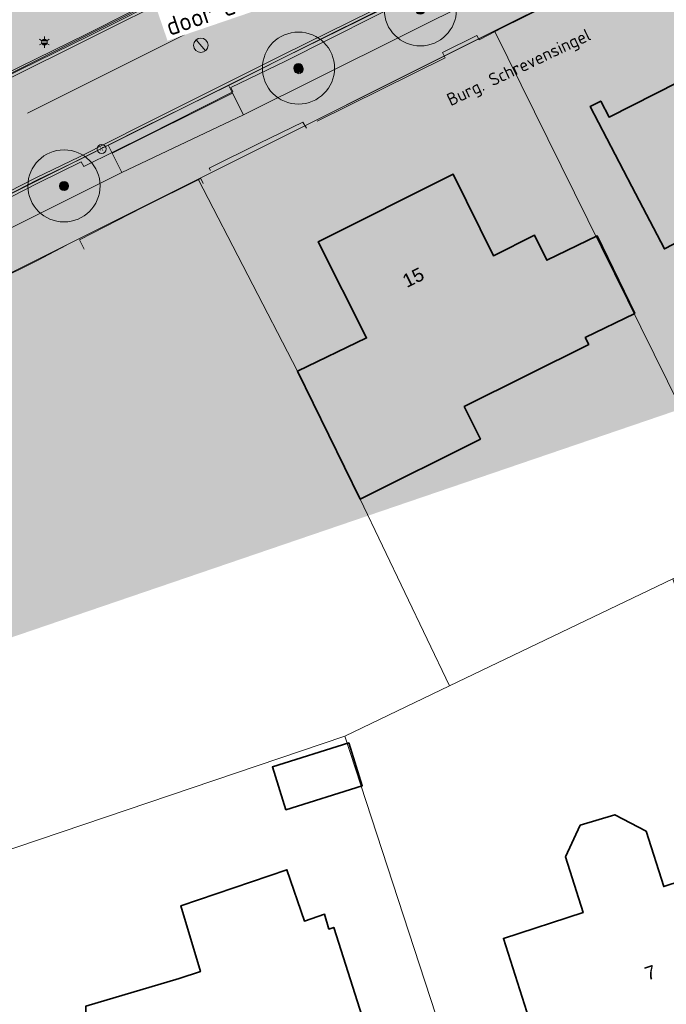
# Model space of a CAD drawing. Header units: metres. Extents: x 163543 to 168130, y 402678 to 405437.
# Tile 193 of 256: x 165241 to 165277, y 403707 to 403762. Entities that reach past the tile are written whole.
import ezdxf
from ezdxf.enums import TextEntityAlignment as Align

# ---------------------------------------------------------------- set-up
doc = ezdxf.new("R2010")
doc.units = ezdxf.units.M
doc.linetypes.add('X-CA190022.004-UO-ALM_Assen$0$AM-AS', pattern=[16, 10, -2, 2, -2])
doc.layers.get('0').update_dxf_attribs({"lineweight": 25})
for name, color, linetype, lineweight in [('X-CA190022.004-UO-ALM_Assen$0$N-WE-AM-AS_WEG-G', 10, 'X-CA190022.004-UO-ALM_Assen$0$AM-AS', 25), ('X-CA190022.004-UO-BGT_Ondergrond$0$GE_314_WGDRijbaanLokaleweg_Vlak_GEM', 253, 'Continuous', 9), ('X-CA190022.004-UO-BGT_Ondergrond$0$GE_317_WGDVoetpad_Vlak_GEM', 253, 'Continuous', 9), ('X-CA190022.004-UO-BGT_Ondergrond$0$GE_322_WGDInrit_Vlak_GEM', 253, 'Continuous', 9), ('X-CA190022.004-UO-BGT_Ondergrond$0$GE_367_OWGBerm_groenvoorziening_grasenk_GEM', 253, 'Continuous', 9), ('X-CA190022.004-UO-BGT_Ondergrond$0$GE_401_OTDErf_Vlak_GEM', 253, 'Continuous', 9), ('X-CA190022.004-UO-BGT_Ondergrond$0$GE_4502_GBKN_Huisnummer_Lijn_GEM', 7, 'Continuous', 9), ('X-CA190022.004-UO-BGT_Ondergrond$0$GE_601_PNDgrondvlakpand_Vlak_MV_GEM', 34, 'Continuous', 35), ('X-CA190022.004-UO-BGT_Ondergrond$0$GE_861_PALLichtmast_Punt_GEM', 253, 'Continuous', 9), ('X-CA190022.004-UO-DTM inmeting_v0.1$0$B-WE-GR-BOOM-S', 246, 'Continuous', 0), ('X-CA190022.004-UO-DTM inmeting_v0.1$0$B-WE-VH-KANTOPSLUITING_ACHTERKANTBAND-G', 246, 'Continuous', 0), ('X-CA190022.004-UO-DTM inmeting_v0.1$0$B-WE-VH-KANTOPSLUITING_VOORKANTBAND-G', 246, 'Continuous', 0), ('X-CA190022.004-UO-DTM inmeting_v0.1$0$B-WE-VH-VERHARDING_ASFALT-G', 246, 'Continuous', 0), ('X-CA190022.004-UO-DTM inmeting_v0.1$0$B-WE-VH-VERHARDING_KLINKERS-G', 246, 'Continuous', 0), ('X-CA190022.004-UO-DWM_Beplanting$0$B-WE-GR-BOOM-S AFKOMSTIG UIT BGT', 252, 'Continuous', 0), ('X-CA190022.004-UO-KAD_Percelen$0$B-WE-KG-GRENS_PERCEEL-GV', 150, 'Continuous', 9), ('X-CA190022.004-UO-TXT_Tekst 1op200$0$X-XX-AL-T35', 7, 'Continuous', 35), ('X-CA190022.004-UO-WHM_Putten en kolken combi_v0.1$0$KOLK BGT', 251, 'Continuous', 0), ('X-CA190022.004-UO-WHM_Putten en kolken combi_v0.1$0$PUTRAND ONDERLEGGER GEMEENTE', 251, 'Continuous', 15)]:
    doc.layers.add(name, color=color, linetype=linetype, lineweight=lineweight)
doc.layers.add('X-CA190022.004-UO-DWM_Beplanting$0$B-WE-GR-BOOM-S AFKOMSTIG UIT BOMENBESTAND GEMEENTE', color=252, linetype='Continuous')
doc.layers.add('X-CA190022.004-UO-DWM_Beplanting$0$N-GV-GR-GRAS-A-200', color=7, linetype='Continuous')
doc.layers.add('X-CA190022.004-UO-TXT_Tekst 1op200$0$X-XX-AL-VERWIJZING-V', color=253, linetype='Continuous', lineweight=0, transparency=0.4)
doc.styles.add('X-CA190022.004-UO-BGT_Ondergrond$0$BGT_NAR', font='arial.ttf', dxfattribs={"height": 1})
doc.styles.add('X-CA190022.004-UO-BGT_Ondergrond$0$NLCS-ISO', font='NLCS-ISO.ttf')
doc.styles.add('X-CA190022.004-UO-TXT_Tekst 1op200$0$NLCS-ISO-M200-T35', font='NLCS-ISO.ttf', dxfattribs={"height": 0.7})
doc.styles.add('X-CA190022.004-UO-WHM_Putten en kolken combi_v0.1$0$ISOCPEUR 9 PT', font='isocpeur.ttf', dxfattribs={"height": 2.4402})

# ---------------------------------------------------------------- blocks, each defined once
blk = doc.blocks.new('X-CA190022.004-UO-BGT_Ondergrond$0$N-SIE-WEG_LICHTMAST-SO')
h = blk.add_hatch(color=256)
h.paths.add_polyline_path([(1.16, 0.5, 0.658505), (-1.16, 0.5)])
h.paths.add_polyline_path([(-1.16, -0.5, 0.658505), (1.16, -0.5)])
at = {"flags": 128}
for points in [[(-2.19, 1.27), (-1.1, 0.63)], [(-1.16, 0.5), (1.16, 0.5)], [(0, 1.27), (0, 2.53)], [(1.1, 0.63), (2.19, 1.27)], [(-2.19, -1.27), (-1.1, -0.63)], [(-1.16, -0.5), (1.16, -0.5)], [(0, -1.27), (0, -2.53)], [(2.19, -1.27), (1.1, -0.63)]]:
    blk.add_lwpolyline(points, dxfattribs=at)
at = {"ltscale": 0.5}
blk.add_circle((0, 0), 1.27, dxfattribs=at)
at = {"style": 'X-CA190022.004-UO-BGT_Ondergrond$0$NLCS-ISO'}
blk.add_attdef('TYPE', text='', height=1.8, dxfattribs=at).set_placement((0, 2.53), align=Align.BOTTOM_CENTER)
blk = doc.blocks.new('X-CA190022.004-UO-BGT_Ondergrond$0$IMGEOLichtmastpaal')
at = {"xscale": 5, "yscale": 5, "zscale": 5}
blk.add_blockref('X-CA190022.004-UO-BGT_Ondergrond$0$N-SIE-WEG_LICHTMAST-SO', (0, 6.4), dxfattribs=at)
blk = doc.blocks.new('X-CA190022.004-UO-DTM inmeting_v0.1$0$boom')
h = blk.add_hatch()
h.set_pattern_fill('ANSI31', color=256, scale=0.13)
h.paths.add_polyline_path([(-1, 0, 1), (1, 0, 1)])
blk.add_circle((0, 0), 1)
blk = doc.blocks.new('X-CA190022.004-UO-DWM_Beplanting$0$SGR-BOOM_01-SO')
at = {"linetype": 'ByBlock', "lineweight": 18}
h = blk.add_hatch(color=0, dxfattribs=at)
h.dxf.hatch_style = 1
edge = h.paths.add_edge_path()
edge.add_arc((0, 0), 0.25, 0, 360)
at = {"color": 0, "linetype": 'ByBlock', "lineweight": 18}
for radius in [2, 0.25]:
    blk.add_circle((0, 0), radius, dxfattribs=at)
blk = doc.blocks.new('X-CA190022.004-UO-DWM_Beplanting$0$IMGEOBoom')
at = {"transparency": 33554457}
h = blk.add_hatch(color=256, dxfattribs=at)
h.dxf.hatch_style = 1
edge = h.paths.add_edge_path()
edge.add_arc((0, 0), 100, 0, 360)
edge = h.paths.add_edge_path(flags=17)
edge.add_arc((0, 0), 12.5, 0, 360)
h = blk.add_hatch()
h.set_pattern_fill('ANGLE', color=256)
h.set_pattern_definition([(0, (0, 0), (0, 6.985), [5.08, -1.905]), (90, (0, 0), (-6.985, 4e-16), [5.08, -1.905])])
edge = h.paths.add_edge_path(flags=17)
edge.add_arc((0, 0), 12.5, 0, 360)
at = {"layer": 'X-CA190022.004-UO-DWM_Beplanting$0$N-GV-GR-GRAS-A-200'}
h = blk.add_hatch(color=256, dxfattribs=at)
h.dxf.hatch_style = 1
edge = h.paths.add_edge_path(flags=17)
edge.add_arc((0, 0), 12.5, 0, 360)
at = {"xscale": 50, "yscale": 50, "zscale": 50}
blk.add_blockref('X-CA190022.004-UO-DWM_Beplanting$0$SGR-BOOM_01-SO', (0, 0), dxfattribs=at)
blk = doc.blocks.new('X-CA190022.004-UO-WHM_Putten en kolken combi_v0.1$0$IMGEOKolk')
blk.add_circle((0, 0), 0.25)
at = {"insert": (0, 0), "char_height": 0.244, "attachment_point": 5, "style": 'X-CA190022.004-UO-WHM_Putten en kolken combi_v0.1$0$ISOCPEUR 9 PT'}
blk.add_mtext_dynamic_manual_height_columns('K', width=0.25229, gutter_width=12.201, heights=[0], dxfattribs=at)
blk = doc.blocks.new('X-CA190022.004-UO-WHM_Putten en kolken combi_v0.1$0$B-SRI-PUT_BETON-SO')
at = {"flags": 128}
blk.add_lwpolyline([(-1.29, 1.53), (1.29, -1.53)], dxfattribs=at)
blk.add_circle((0, 0), 2)

msp = doc.modelspace()

# ---------------------------------------------------------------- hatches: boundary and pattern name
at = {"layer": 'X-CA190022.004-UO-TXT_Tekst 1op200$0$X-XX-AL-VERWIJZING-V'}
h = msp.add_hatch(color=256, dxfattribs=at)
h.dxf.hatch_style = 1
h.paths.add_polyline_path([(165302.209, 403758.452), (165298.044, 403756.354), (165275.564, 403800.976), (165285.905, 403806.186), (165285.128, 403808.459), (165201.445, 403779.876), (165209.977, 403755.179), (165220.83, 403721.042), (165305.15, 403749.843)])

# ---------------------------------------------------------------- linework, layer by layer
at = {"layer": 'X-CA190022.004-UO-ALM_Assen$0$N-WE-AM-AS_WEG-G', "linetype": 'X-CA190022.004-UO-ALM_Assen$0$AM-AS', "lineweight": 18, "flags": 128}
msp.add_lwpolyline([(163996.334, 403048.708), (164190.428, 403269.702, -0.042486), (164203.13, 403281.901, -0.059508), (164394.91, 403402.509, 0.004627), (164427.609, 403418.376, -0.157573), (164448.898, 403421.56, 0.154381), (164469.795, 403424.552), (164600.315, 403487.369, -0.209691), (164620.389, 403488.075, 0.209331), (164640.431, 403488.767), (164764.018, 403548.037, -0.149301), (164778.457, 403550.23, 0.1997), (164797.071, 403554.955), (164807.437, 403562.718, 0.087199), (164813.361, 403569.026, -0.136187), (164823.414, 403577.842), (165121.427, 403721.534), (165178.772, 403748.854, -0.027628), (165181.326, 403749.902), (165206.702, 403758.712, -0.228175), (165222.216, 403756.927, 0.262526), (165239.877, 403756.048), (165316.357, 403794.295, -0.002956), (165321.66, 403796.908), (165454.676, 403861.474, 0.23372), (165465.542, 403875.483), (165466.039, 403877.93, -0.138247), (165476.467, 403898.194), (165483.323, 403905.54), (165502.013, 403925.318, 0.002701), (165511.627, 403935.531), (165520.324, 403945.455), (165525.692, 403951.366), (165530.615, 403956.367, -0.067804), (165540.386, 403964.278), (165579.008, 403987.566, 0.233996), (165587.607, 404001.027, -0.257888), (165597.631, 404015.262), (165668.806, 404049.862, 0.124118), (165680.965, 404060.093), (165692.91, 404076.671, -0.330379), (165732.646, 404089.323, 0.184611), (165745.492, 404089.775), (165892.325, 404151.907, 0.025067), (165914.878, 404162.813, -0.010717), (165924.387, 404167.754), (166007.57, 404208.726, -0.019073), (166018.017, 404213.386, -0.104113), (166035.06, 404216.38), (166071.364, 404215.162, 0.120943), (166079.763, 404216.927), (166253.115, 404300.212, 0.13702), (166261.203, 404307.309, -0.137066), (166269.294, 404314.407), (166458.055, 404405.053, -0.054959), (166465.293, 404407.596), (166474.012, 404409.62, 0.055121), (166477.744, 404410.933), (166509.846, 404426.374, 0.067066), (166514.307, 404429.311, -0.067277), (166518.783, 404432.256), (166556.669, 404450.44, -0.017321), (166566.185, 404454.609, 0.016602), (166575.312, 404458.591), (166597.751, 404469.282, 0.132978), (166635.089, 404501.312, -0.040273), (166645.175, 404513.84), (166648.196, 404517.029, -0.072027), (166677.02, 404539.8), (166677.246, 404539.931, -0.089333), (166717.817, 404554.586), (166734.29, 404557.387, 0.162804), (166748.275, 404564.868, -0.09225), (166757.883, 404571.874), (166814.895, 404599.135, -0.032371), (166817.296, 404600.098), (166825.54, 404602.798, 0.083096), (166832.851, 404606.627, -0.051041), (166841.551, 404611.916), (166891.289, 404635.589, -0.108035), (166898.777, 404637.334), (166928.242, 404637.739, 0.209269), (166941.385, 404643.709, -0.026762), (166980.536, 404682.861, -0.026198), (167007.229, 404704.425, -0.019993), (167033.13, 404721.66), (167034.933, 404722.758, -0.028502), (167071.485, 404742.263), (167095.887, 404753.549, 0.061079), (167112.435, 404763.813, -0.01638), (167116.342, 404766.748), (167122.496, 404771.065, -0.093473), (167132.24, 404775.479), (167140.621, 404777.52, -0.056178), (167157.198, 404779.63), (167189.731, 404780.099, -0.091291), (167196.158, 404779.011), (167222.307, 404769.473, 0.203837), (167236.378, 404770.212, 0.017826), (167328.832, 404819.552), (167395.677, 404858.349, 0.031256), (167406.067, 404865.281), (167511.469, 404945.55)], format="xyb", dxfattribs=at)
at = {"layer": 'X-CA190022.004-UO-BGT_Ondergrond$0$GE_314_WGDRijbaanLokaleweg_Vlak_GEM', "flags": 128}
msp.add_lwpolyline([(165310.202, 403787.211), (165310.008, 403787.114), (165308.254, 403786.237), (165297.275, 403780.744), (165296.379, 403780.296), (165295.456, 403779.834), (165294.562, 403779.387), (165268.62, 403766.41), (165265.86, 403765.029), (165252.758, 403758.475), (165252.57, 403758.381), (165246.135, 403755.162), (165246.096, 403755.142), (165234.414, 403749.298), (165231.732, 403754.658), (165317.94, 403797.77), (165450.872, 403862.295)], dxfattribs=at)
at = {"layer": 'X-CA190022.004-UO-BGT_Ondergrond$0$GE_317_WGDVoetpad_Vlak_GEM', "flags": 128}
msp.add_lwpolyline([(165311.26, 403783.38), (165232.28, 403743.86), (165231.613, 403742.426), (165230.174, 403745.282), (165230.407, 403745.399), (165246.853, 403753.629), (165253.583, 403756.826), (165266.686, 403763.376), (165269.392, 403764.902), (165284.767, 403772.478), (165295.378, 403777.758), (165297.216, 403778.68), (165296.379, 403780.296), (165297.275, 403780.744), (165298.095, 403779.125), (165308.944, 403784.612), (165310.791, 403785.546), (165310.008, 403787.114), (165310.202, 403787.211)], dxfattribs=at)
at = {"layer": 'X-CA190022.004-UO-BGT_Ondergrond$0$GE_322_WGDInrit_Vlak_GEM', "flags": 128}
for points in [[(165252.982, 403758.028), (165246.313, 403754.708), (165246.096, 403755.142), (165246.135, 403755.162), (165252.57, 403758.381), (165252.758, 403758.475), (165252.982, 403758.028)], [(165253.583, 403756.826), (165246.853, 403753.629), (165246.313, 403754.708), (165252.982, 403758.028), (165253.583, 403756.826)]]:
    msp.add_lwpolyline(points, dxfattribs=at)
at = {"layer": 'X-CA190022.004-UO-BGT_Ondergrond$0$GE_367_OWGBerm_groenvoorziening_grasenk_GEM', "flags": 128}
for points in [[(165458.165, 403865.835), (165453.492, 403863.567), (165450.872, 403862.295), (165317.94, 403797.77), (165231.732, 403754.658), (165230.844, 403754.214), (165229.928, 403753.755), (165229.746, 403753.668)], [(165266.686, 403763.376), (165253.583, 403756.826), (165252.982, 403758.028), (165252.758, 403758.475), (165265.86, 403765.029), (165266.084, 403764.582), (165266.686, 403763.376)], [(165246.853, 403753.629), (165230.407, 403745.399), (165230.174, 403745.282), (165229.416, 403746.798), (165229.816, 403746.998), (165233.526, 403748.854), (165234.414, 403749.298), (165246.096, 403755.142), (165246.313, 403754.708), (165246.853, 403753.629)]]:
    msp.add_lwpolyline(points, dxfattribs=at)
at = {"layer": 'X-CA190022.004-UO-BGT_Ondergrond$0$GE_401_OTDErf_Vlak_GEM', "flags": 128}
for points in [[(165321.488, 403760.148), (165333.72, 403719.38), (165331.74, 403715.59), (165245.34, 403687.81), (165242.22, 403689.18), (165240.728, 403695.474), (165236.109, 403714.964), (165230.28, 403739.56), (165231.613, 403742.426), (165232.28, 403743.86), (165311.26, 403783.38), (165315, 403781.77), (165317.41, 403773.738), (165321.488, 403760.148)], [(165276.919, 403749.391), (165275.12, 403752.85), (165272.81, 403757.29), (165273.39, 403757.59), (165273.85, 403756.7), (165280.24, 403759.93), (165279.88, 403760.77), (165283.64, 403762.7), (165285.93, 403758.26), (165286.302, 403757.54), (165287.655, 403758.244), (165291.278, 403751.279), (165285.884, 403748.474), (165283.599, 403752.865), (165276.919, 403749.391)], [(165272.535, 403744.468), (165272.724, 403744.087), (165265.821, 403740.641), (165266.722, 403738.838), (165260.065, 403735.514), (165256.59, 403742.6), (165260.41, 403744.45), (165257.73, 403749.79), (165265.22, 403753.53), (165267.44, 403749.01), (165269.72, 403750.15), (165270.408, 403748.761), (165273.199, 403750.111), (165275.285, 403745.798), (165272.535, 403744.468)], [(165259.427, 403721.986), (165260.174, 403719.606), (165255.937, 403718.275), (165255.19, 403720.655), (165259.427, 403721.986)], [(165280.99, 403710.82), (165282.53, 403706.06), (165279.13, 403704.96), (165278.87, 403705.79), (165275.44, 403704.68), (165275.7, 403703.86), (165270.82, 403702.29), (165269.3, 403707.06), (165267.999, 403711.144), (165272.41, 403712.571), (165271.446, 403715.667), (165272.255, 403717.415), (165274.176, 403718.004), (165275.906, 403717.087), (165276.88, 403714.018), (165279.664, 403714.919), (165280.99, 403710.82)], [(165245.368, 403703.445), (165244.797, 403705.318), (165244.856, 403707.389), (165250.02, 403708.91), (165251.196, 403709.3), (165250.116, 403712.956), (165255.994, 403714.951), (165256.962, 403712.105), (165258.082, 403712.477), (165258.323, 403711.661), (165258.59, 403711.75), (165260.56, 403705.58), (165255.32, 403703.84), (165257.27, 403697.95), (165247.74, 403694.8), (165247.06, 403696.96), (165246.85, 403696.89), (165246.44, 403698.17), (165246.64, 403698.23), (165245.01, 403703.34), (165245.368, 403703.445)]]:
    msp.add_lwpolyline(points, dxfattribs=at)
at = {"layer": 'X-CA190022.004-UO-BGT_Ondergrond$0$GE_601_PNDgrondvlakpand_Vlak_MV_GEM', "flags": 128}
for points in [[(165286.302, 403757.54), (165287.655, 403758.244), (165291.278, 403751.279), (165285.884, 403748.474), (165283.599, 403752.865), (165276.919, 403749.391), (165275.12, 403752.85), (165272.81, 403757.29), (165273.39, 403757.59), (165273.85, 403756.7), (165280.24, 403759.93), (165279.88, 403760.77), (165283.64, 403762.7), (165285.93, 403758.26), (165286.302, 403757.54)], [(165275.285, 403745.798), (165272.535, 403744.468), (165272.724, 403744.087), (165265.821, 403740.641), (165266.722, 403738.838), (165260.065, 403735.514), (165256.59, 403742.6), (165260.41, 403744.45), (165257.73, 403749.79), (165265.22, 403753.53), (165267.44, 403749.01), (165269.72, 403750.15), (165270.408, 403748.761), (165273.199, 403750.111), (165275.285, 403745.798)], [(165259.427, 403721.986), (165260.174, 403719.606), (165255.937, 403718.275), (165255.19, 403720.655), (165259.427, 403721.986)], [(165280.99, 403710.82), (165282.53, 403706.06), (165279.13, 403704.96), (165278.87, 403705.79), (165275.44, 403704.68), (165275.7, 403703.86), (165270.82, 403702.29), (165269.3, 403707.06), (165267.999, 403711.144), (165272.41, 403712.571), (165271.446, 403715.667), (165272.255, 403717.415), (165274.176, 403718.004), (165275.906, 403717.087), (165276.88, 403714.018), (165279.664, 403714.919), (165280.99, 403710.82)], [(165258.323, 403711.661), (165258.59, 403711.75), (165260.56, 403705.58), (165255.32, 403703.84), (165257.27, 403697.95), (165247.74, 403694.8), (165247.06, 403696.96), (165246.85, 403696.89), (165246.44, 403698.17), (165246.64, 403698.23), (165245.01, 403703.34), (165245.368, 403703.445), (165244.797, 403705.318), (165244.856, 403707.389), (165250.02, 403708.91), (165251.196, 403709.3), (165250.116, 403712.956), (165255.994, 403714.951), (165256.962, 403712.105), (165258.082, 403712.477), (165258.323, 403711.661)]]:
    msp.add_lwpolyline(points, dxfattribs=at)
at = {"layer": 'X-CA190022.004-UO-DTM inmeting_v0.1$0$B-WE-VH-KANTOPSLUITING_ACHTERKANTBAND-G'}
for points in [[(165255.91, 403759.813, 8.985), (165263.327, 403763.55, 8.957), (165265.32, 403764.504, 8.958), (165265.427, 403764.188, 8.948), (165267.076, 403765.07, 8.919), (165268.833, 403765.974, 8.932), (165268.728, 403766.224, 8.959), (165272.746, 403768.264, 8.986), (165281.519, 403772.644, 8.966), (165290.173, 403777.029, 9.018), (165297.545, 403780.668, 8.986), (165299.517, 403781.674, 8.985), (165305.322, 403784.587, 8.98), (165308.912, 403786.349, 8.968), (165311.116, 403787.374, 8.955), (165313.053, 403787.646, 8.947), (165315.561, 403786.975, 8.917), (165317.112, 403785.727, 8.96), (165318.325, 403783.764, 8.946)], [(165249.807, 403763.804, 8.99), (165244.887, 403761.305, 8.998), (165240.241, 403759.035, 8.978), (165234.624, 403756.197, 8.967), (165231.661, 403754.731, 8.955), (165229.889, 403753.826, 8.944), (165229.125, 403753.487, 8.93), (165227.023, 403753.046, 8.949), (165224.446, 403753.575, 9.006), (165222.314, 403755.106, 9.052), (165220.739, 403756.51, 9.08), (165220.093, 403757.117, 8.999)], [(165252.895, 403758.343, 8.984), (165255.91, 403759.813, 8.984)], [(165227.552, 403734.755, 9.016), (165226.862, 403737.611, 9.001), (165226.392, 403739.634, 8.989), (165226.182, 403741.495, 8.977), (165226.593, 403743.702, 8.979), (165228.031, 403745.703, 8.967), (165229.767, 403746.816, 8.97), (165232.834, 403748.319, 8.983), (165234.536, 403749.168, 8.973), (165237.622, 403750.7, 8.97), (165242.224, 403753.063, 9.041), (165244.585, 403754.212, 9.014), (165244.742, 403753.963, 9.012), (165248.167, 403755.655, 8.978), (165252.99, 403758.097, 8.993), (165252.895, 403758.343, 8.984)]]:
    msp.add_polyline3d(points, dxfattribs=at)
at = {"layer": 'X-CA190022.004-UO-DTM inmeting_v0.1$0$B-WE-VH-KANTOPSLUITING_VOORKANTBAND-G'}
for points in [[(165255.829, 403760.003, 8.9), (165263.263, 403763.692, 8.863), (165265.255, 403764.68, 8.83), (165266.891, 403765.483, 8.855), (165268.651, 403766.392, 8.856), (165272.645, 403768.402, 8.864), (165281.422, 403772.795, 8.862), (165290.094, 403777.167, 8.897), (165297.462, 403780.807, 8.89), (165299.448, 403781.802, 8.883), (165305.269, 403784.735, 8.863), (165308.826, 403786.524, 8.845), (165311.074, 403787.542, 8.864), (165313.053, 403787.787, 8.858), (165315.616, 403787.099, 8.849), (165317.21, 403785.85, 8.846), (165318.447, 403783.833, 8.834)], [(165266.528, 403761.231, 8.956), (165266.647, 403760.985, 8.947), (165267.968, 403761.665, 8.999), (165269.049, 403762.213, 9.025), (165270.122, 403762.746, 9.023), (165274.352, 403764.888, 9.034), (165283.136, 403769.273, 9.042), (165283.934, 403769.652, 9.027), (165291.897, 403773.671, 8.999), (165299.255, 403777.332, 8.956), (165301.292, 403778.369, 9.012), (165307.208, 403781.334, 9.018), (165311.256, 403783.426, 9.038), (165314.982, 403781.776, 9.028)], [(165249.896, 403763.677, 8.888), (165244.954, 403761.18, 8.88), (165240.32, 403758.899, 8.828), (165234.688, 403756.056, 8.822), (165231.758, 403754.612, 8.837), (165229.945, 403753.711, 8.837), (165229.178, 403753.353, 8.879), (165227.044, 403752.905, 8.902), (165224.372, 403753.47, 8.95), (165222.201, 403754.987, 8.978), (165220.662, 403756.375, 9.006), (165220.026, 403757.015, 9.002)], [(165252.824, 403758.488, 8.902), (165255.829, 403760.003, 8.9)], [(165257.671, 403756.475, 9.017), (165264.765, 403759.999, 9.012)], [(165227.41, 403734.723, 8.901), (165226.717, 403737.571, 8.888), (165226.241, 403739.616, 8.892), (165226.025, 403741.484, 8.894), (165226.468, 403743.77, 8.895), (165227.93, 403745.818, 8.891), (165229.711, 403746.938, 8.855), (165232.766, 403748.453, 8.853), (165234.462, 403749.29, 8.859), (165237.535, 403750.835, 8.87), (165242.132, 403753.197, 8.913), (165244.551, 403754.37, 8.894), (165247.962, 403756.083, 8.877), (165252.824, 403758.488, 8.902)], [(165243.78, 403749.594, 9.022), (165242.175, 403748.743, 8.978), (165237.455, 403746.416, 8.948), (165230.93, 403743.136, 9.021), (165229.817, 403741.057, 9.002), (165231.2, 403735.766, 9.05)]]:
    msp.add_polyline3d(points, dxfattribs=at)
at = {"layer": 'X-CA190022.004-UO-DTM inmeting_v0.1$0$B-WE-VH-VERHARDING_ASFALT-G'}
for points in [[(165255.763, 403760.148, 8.918), (165263.188, 403763.831, 8.891), (165265.153, 403764.846, 8.874), (165266.822, 403765.682, 8.881), (165268.608, 403766.566, 8.895), (165272.563, 403768.542, 8.898), (165281.341, 403772.953, 8.909), (165290.036, 403777.307, 8.922), (165297.396, 403780.956, 8.913), (165299.345, 403781.93, 8.924), (165305.217, 403784.88, 8.891), (165308.765, 403786.662, 8.901), (165311.002, 403787.717, 8.895), (165313.09, 403787.944, 8.888), (165315.726, 403787.231, 8.88), (165317.342, 403785.975, 8.896), (165318.605, 403783.931, 8.894)], [(165249.988, 403763.547, 8.914), (165245.023, 403761.051, 8.913), (165240.368, 403758.73, 8.896), (165234.73, 403755.931, 8.88)], [(165252.703, 403758.614, 8.923), (165255.763, 403760.148, 8.918)], [(165237.471, 403750.992, 8.898), (165242.085, 403753.328, 8.932), (165244.49, 403754.497, 8.922), (165247.902, 403756.211, 8.914), (165252.703, 403758.614, 8.923)]]:
    msp.add_polyline3d(points, dxfattribs=at)
at = {"layer": 'X-CA190022.004-UO-DTM inmeting_v0.1$0$B-WE-VH-VERHARDING_KLINKERS-G'}
for points in [[(165264.765, 403759.999, 9.012), (165264.615, 403760.287, 9.003), (165266.528, 403761.231, 8.956)], [(165257.073, 403756.08, 9.053), (165256.885, 403756.428, 9.033), (165254.471, 403755.265, 9.055), (165251.68, 403753.866, 9.058), (165251.757, 403753.748, 9.068)], [(165251.349, 403753.014, 9.115), (165251.222, 403753.298, 9.097), (165247.999, 403751.69, 9.055), (165244.492, 403749.898, 9.062), (165244.754, 403749.373, 9.086)]]:
    msp.add_polyline3d(points, dxfattribs=at)
at = {"layer": 'X-CA190022.004-UO-KAD_Percelen$0$B-WE-KG-GRENS_PERCEEL-GV', "flags": 128}
for points in [[(165230.28, 403739.56), (165232.28, 403743.86), (165251.07, 403753.264), (165267.503, 403761.486), (165271.141, 403763.316), (165283.496, 403769.48), (165311.272, 403783.36), (165315.012, 403781.951), (165321.996, 403758.687), (165327.964, 403738.569), (165333.72, 403719.38), (165331.74, 403715.59), (165312.738, 403709.479), (165306.131, 403707.316), (165287.304, 403701.29), (165268.089, 403695.123), (165245.34, 403687.81), (165242.22, 403689.18), (165236.2, 403714.576)], [(165293.089, 403750.131), (165283.496, 403769.48), (165271.141, 403763.316), (165267.503, 403761.486), (165281.525, 403733.066), (165296.156, 403740.08)], [(165267.503, 403761.486), (165251.07, 403753.264), (165256.59, 403742.6), (165260.065, 403735.514), (165265.011, 403725.149), (165277.395, 403731.086), (165281.525, 403733.066)], [(165265.011, 403725.149), (165260.065, 403735.514), (165256.59, 403742.6), (165251.07, 403753.264), (165232.28, 403743.86), (165230.28, 403739.56), (165236.2, 403714.576), (165259.199, 403722.362)], [(165277.395, 403731.086), (165265.011, 403725.149), (165259.199, 403722.362), (165268.089, 403695.123), (165287.304, 403701.29)], [(165259.199, 403722.362), (165236.2, 403714.576), (165242.22, 403689.18), (165245.34, 403687.81), (165268.089, 403695.123)]]:
    msp.add_lwpolyline(points, close=True, dxfattribs=at)

# ---------------------------------------------------------------- block references
at = {"layer": 'X-CA190022.004-UO-BGT_Ondergrond$0$GE_861_PALLichtmast_Punt_GEM', "xscale": 0.025, "yscale": 0.025, "zscale": 0.025}
msp.add_blockref('X-CA190022.004-UO-BGT_Ondergrond$0$IMGEOLichtmastpaal', (165242.55, 403760.703), dxfattribs=at)
at = {"layer": 'X-CA190022.004-UO-DTM inmeting_v0.1$0$B-WE-GR-BOOM-S', "linetype": 'ByBlock', "lineweight": -2, "xscale": 0.25, "yscale": 0.25, "zscale": 0.25}
for p in [(165256.653, 403759.361), (165243.643, 403752.872)]:
    msp.add_blockref('X-CA190022.004-UO-DTM inmeting_v0.1$0$boom', p, dxfattribs=at)
at = {"layer": 'X-CA190022.004-UO-DWM_Beplanting$0$B-WE-GR-BOOM-S AFKOMSTIG UIT BGT', "xscale": 0.02, "yscale": 0.02, "zscale": 0.02}
for p in [(165263.394, 403762.653), (165256.636, 403759.42), (165243.639, 403752.886)]:
    msp.add_blockref('X-CA190022.004-UO-DWM_Beplanting$0$IMGEOBoom', p, dxfattribs=at)
at = {"layer": 'X-CA190022.004-UO-DWM_Beplanting$0$B-WE-GR-BOOM-S AFKOMSTIG UIT BOMENBESTAND GEMEENTE', "xscale": 0.02, "yscale": 0.02, "zscale": 0.02}
for p in [(165263.394, 403762.653), (165256.636, 403759.42), (165243.639, 403752.886)]:
    msp.add_blockref('X-CA190022.004-UO-DWM_Beplanting$0$IMGEOBoom', p, dxfattribs=at)
at = {"layer": 'X-CA190022.004-UO-WHM_Putten en kolken combi_v0.1$0$KOLK BGT', "zscale": 0.5}
msp.add_blockref('X-CA190022.004-UO-WHM_Putten en kolken combi_v0.1$0$IMGEOKolk', (165245.727, 403754.936), dxfattribs=at)
at = {"layer": 'X-CA190022.004-UO-WHM_Putten en kolken combi_v0.1$0$PUTRAND ONDERLEGGER GEMEENTE', "xscale": 0.2, "yscale": 0.2, "zscale": 0.2}
msp.add_blockref('X-CA190022.004-UO-WHM_Putten en kolken combi_v0.1$0$B-SRI-PUT_BETON-SO', (165251.223, 403760.686), dxfattribs=at)

# ---------------------------------------------------------------- texts
at = {"layer": 'X-CA190022.004-UO-BGT_Ondergrond$0$GE_4502_GBKN_Huisnummer_Lijn_GEM', "style": 'X-CA190022.004-UO-BGT_Ondergrond$0$BGT_NAR'}
for s, rotation, p in [('15', 26.5, (165262.996, 403747.809)), ('7', 17.9, (165276.142, 403709.242))]:
    msp.add_text(s, height=0.75, rotation=rotation, dxfattribs=at).set_placement(p, align=Align.MIDDLE_CENTER)
at = {"layer": 'X-CA190022.004-UO-TXT_Tekst 1op200$0$X-XX-AL-T35', "insert": (165264.775, 403757.933), "char_height": 0.7, "attachment_point": 1, "rotation": 25.3712, "style": 'X-CA190022.004-UO-TXT_Tekst 1op200$0$NLCS-ISO-M200-T35'}
msp.add_mtext_dynamic_manual_height_columns('Burg. Schrevensingel', width=25.88353, gutter_width=8.75, heights=[0], dxfattribs=at)

# ---------------------------------------------------------------- next in the draw order: texts
at = {"layer": 'X-CA190022.004-UO-TXT_Tekst 1op200$0$X-XX-AL-T35', "insert": (165248.1, 403765.297), "char_height": 1, "attachment_point": 1, "rotation": 18.86, "style": 'X-CA190022.004-UO-TXT_Tekst 1op200$0$NLCS-ISO-M200-T35', "bg_fill": 3, "box_fill_scale": 1.2, "bg_fill_color": 256, "bg_fill_transparency": 0}
msp.add_mtext_dynamic_manual_height_columns('Reconstructie Vijverwijk door derden ', width=8.30126, gutter_width=8.75, heights=[0], dxfattribs=at)

doc.saveas('drawing.dxf')
